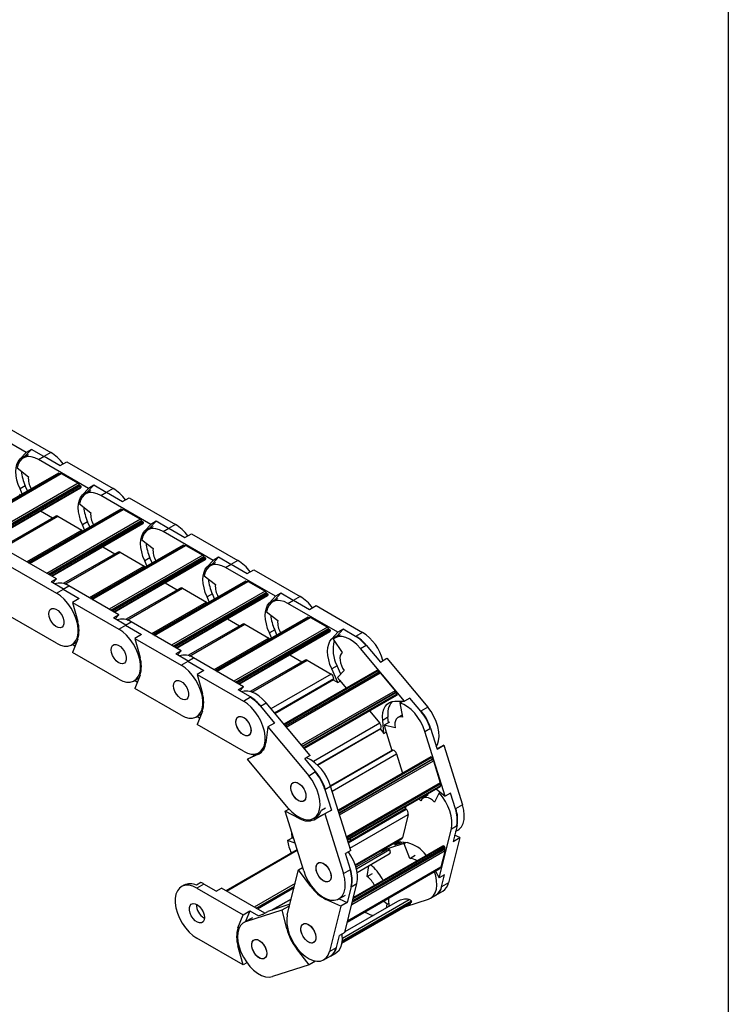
# Model space of a CAD drawing. Header units: millimetres. Extents: x 19 to 819, y 19 to 629.
# Tile 5 of 6: x 740 to 819, y 461 to 572. Entities that reach past the tile are written whole.
import ezdxf

# ---------------------------------------------------------------- set-up
doc = ezdxf.new("R2010")
doc.units = ezdxf.units.MM
doc.header["$LTSCALE"] = 3
doc.layers.add('TEXT', color=140, linetype='Continuous', lineweight=25)

msp = doc.modelspace()

# ---------------------------------------------------------------- linework, layer by layer
for p, q in [((740.301, 523.398), (734.687, 526.638)), ((737.875, 526.39), (743.066, 523.393)), ((739.611, 522.658), (740.301, 523.398)), ((740.556, 523.111), (739.962, 522.768)), ((740.205, 523.001), (740.895, 523.741)), ((740.895, 523.741), (740.301, 523.398)), ((742.281, 522.94), (740.895, 523.741)), ((743.066, 523.393), (742.281, 522.94)), ((739.611, 522.658), (740.205, 523.001)), ((740.205, 523.001), (740.069, 522.83)), ((741.687, 522.597), (742.324, 522.965)), ((747.301, 519.356), (741.687, 522.597)), ((742.324, 522.965), (744.133, 521.92)), ((744.133, 521.92), (744.876, 522.348)), ((744.876, 522.348), (750.066, 519.352)), ((743.912, 521.071), (733.515, 515.069)), ((733.541, 515.054), (743.957, 521.066)), ((744.158, 521.037), (733.667, 514.981)), ((733.711, 514.956), (744.233, 521.03)), ((739.285, 521.656), (740.549, 520.669)), ((743.957, 521.066), (744.083, 520.994)), ((744.233, 521.03), (746.142, 519.928)), ((746.142, 519.928), (735.62, 513.854)), ((735.794, 513.753), (746.243, 519.786)), ((746.284, 519.723), (735.868, 513.71)), ((746.418, 519.646), (736.002, 513.633)), ((746.476, 519.509), (736.149, 513.548)), ((736.181, 513.53), (746.409, 519.435)), ((740.205, 519.643), (739.611, 519.3)), ((739.865, 518.734), (739.611, 519.3)), ((740.458, 519.077), (740.205, 519.643)), ((746.284, 519.723), (746.418, 519.646)), ((746.611, 518.617), (747.301, 519.356)), ((746.611, 518.617), (747.205, 518.96)), ((747.557, 519.07), (746.963, 518.727)), ((747.205, 518.96), (747.069, 518.788)), ((747.205, 518.96), (747.895, 519.699)), ((747.895, 519.699), (747.301, 519.356)), ((749.281, 518.899), (747.895, 519.699)), ((748.687, 518.556), (749.324, 518.923)), ((750.066, 519.352), (749.281, 518.899)), ((749.324, 518.923), (751.134, 517.879)), ((746.285, 517.615), (747.549, 516.628)), ((754.301, 515.315), (748.687, 518.556)), ((751.134, 517.879), (751.876, 518.307)), ((751.876, 518.307), (757.067, 515.311)), ((750.912, 517.03), (740.515, 511.028)), ((740.542, 511.012), (750.957, 517.025)), ((751.158, 516.996), (740.667, 510.94)), ((740.711, 510.914), (751.233, 516.989)), ((741.908, 516.836), (743.274, 516.047)), ((750.957, 517.025), (751.083, 516.953)), ((751.233, 516.989), (753.142, 515.886)), ((743.615, 516.245), (737.469, 512.696)), ((737.638, 512.642), (743.84, 516.222)), ((753.142, 515.886), (742.621, 509.812)), ((742.794, 509.712), (753.243, 515.744)), ((753.284, 515.682), (742.869, 509.669)), ((753.418, 515.605), (743.002, 509.592)), ((753.476, 515.468), (743.15, 509.507)), ((743.181, 509.489), (753.41, 515.393)), ((743.84, 516.222), (746.534, 514.667)), ((747.205, 515.602), (746.611, 515.259)), ((747.459, 515.036), (747.205, 515.602)), ((753.284, 515.682), (753.418, 515.605)), ((754.205, 514.918), (754.895, 515.658)), ((754.895, 515.658), (754.301, 515.315)), ((756.282, 514.858), (754.895, 515.658)), ((746.534, 514.667), (740.373, 511.11)), ((746.865, 514.693), (746.611, 515.259)), ((753.611, 514.576), (754.301, 515.315)), ((753.611, 514.576), (754.205, 514.918)), ((754.557, 515.028), (753.963, 514.686)), ((754.205, 514.918), (754.07, 514.747)), ((755.688, 514.515), (756.324, 514.882)), ((761.302, 511.274), (755.688, 514.515)), ((757.067, 515.311), (756.282, 514.858)), ((756.324, 514.882), (758.134, 513.837)), ((758.134, 513.837), (758.876, 514.266)), ((758.876, 514.266), (764.067, 511.27)), ((753.285, 513.574), (754.549, 512.587)), ((743.695, 509.192), (738.081, 512.433)), ((750.616, 512.203), (744.469, 508.655)), ((744.638, 508.601), (750.841, 512.181)), ((757.913, 512.989), (747.516, 506.986)), ((747.542, 506.971), (757.958, 512.984)), ((758.158, 512.955), (747.668, 506.899)), ((747.712, 506.873), (758.233, 512.947)), ((748.908, 512.795), (750.274, 512.006)), ((750.841, 512.181), (753.535, 510.626)), ((757.958, 512.984), (758.083, 512.911)), ((758.233, 512.947), (760.143, 511.845)), ((760.143, 511.845), (749.621, 505.771)), ((749.794, 505.671), (760.243, 511.703)), ((760.285, 511.641), (749.869, 505.628)), ((760.418, 511.563), (750.003, 505.551)), ((760.477, 511.427), (750.15, 505.465)), ((750.182, 505.447), (760.41, 511.352)), ((754.205, 511.56), (753.611, 511.217)), ((753.865, 510.652), (753.611, 511.217)), ((754.459, 510.995), (754.205, 511.56)), ((760.285, 511.641), (760.418, 511.563)), ((760.612, 510.534), (761.302, 511.274)), ((761.557, 510.987), (760.963, 510.644)), ((761.206, 510.877), (761.896, 511.617)), ((761.896, 511.617), (761.302, 511.274)), ((763.282, 510.816), (761.896, 511.617)), ((764.067, 511.27), (763.282, 510.816)), ((738.512, 510.592), (743.702, 507.596)), ((753.535, 510.626), (747.373, 507.069)), ((760.612, 510.534), (761.206, 510.877)), ((761.206, 510.877), (761.07, 510.706)), ((762.688, 510.474), (763.325, 510.841)), ((768.302, 507.233), (762.688, 510.474)), ((763.325, 510.841), (765.134, 509.796)), ((765.134, 509.796), (765.877, 510.225)), ((765.877, 510.225), (771.067, 507.228)), ((743.695, 509.192), (743.101, 508.849)), ((744.487, 508.049), (743.101, 508.849)), ((743.279, 508.746), (743.695, 509.192)), ((764.913, 508.947), (754.516, 502.945)), ((754.542, 502.93), (764.958, 508.943)), ((765.159, 508.913), (754.668, 502.857)), ((754.712, 502.832), (765.234, 508.906)), ((755.908, 508.753), (757.274, 507.965)), ((760.286, 509.533), (761.55, 508.546)), ((764.958, 508.943), (765.084, 508.87)), ((765.234, 508.906), (767.143, 507.804)), ((743.702, 507.596), (744.487, 508.049)), ((744.445, 508.024), (745.081, 508.392)), ((744.445, 508.024), (746.255, 506.98)), ((750.695, 505.151), (745.081, 508.392)), ((757.616, 508.162), (751.469, 504.614)), ((751.639, 504.559), (757.841, 508.14)), ((767.143, 507.804), (756.621, 501.73)), ((756.795, 501.63), (767.244, 507.662)), ((757.841, 508.14), (760.535, 506.585)), ((746.255, 506.98), (745.512, 506.551)), ((745.512, 506.551), (750.703, 503.555)), ((745.512, 506.551), (746.084, 504.405)), ((760.535, 506.585), (754.373, 503.028)), ((767.285, 507.599), (756.869, 501.587)), ((767.419, 507.522), (757.003, 501.509)), ((767.477, 507.386), (757.151, 501.424)), ((757.182, 501.406), (767.41, 507.311)), ((761.206, 507.519), (760.612, 507.176)), ((760.866, 506.611), (760.612, 507.176)), ((761.46, 506.954), (761.206, 507.519)), ((767.285, 507.599), (767.419, 507.522)), ((767.612, 506.493), (768.302, 507.233)), ((767.612, 506.493), (768.206, 506.836)), ((768.558, 506.946), (767.964, 506.603)), ((768.206, 506.836), (768.07, 506.665)), ((768.206, 506.836), (768.896, 507.576)), ((768.896, 507.576), (768.302, 507.233)), ((770.283, 506.775), (768.896, 507.576)), ((769.689, 506.432), (770.325, 506.8)), ((771.067, 507.228), (770.283, 506.775)), ((770.325, 506.8), (772.135, 505.755)), ((767.286, 505.491), (768.55, 504.504)), ((775.302, 503.192), (769.689, 506.432)), ((772.135, 505.755), (772.877, 506.184)), ((772.877, 506.184), (778.068, 503.187)), ((743.702, 501.962), (738.512, 504.958)), ((750.695, 505.151), (750.101, 504.808)), ((751.488, 504.008), (750.101, 504.808)), ((750.279, 504.705), (750.695, 505.151)), ((751.445, 503.983), (752.082, 504.351)), ((757.695, 501.11), (752.082, 504.351)), ((771.913, 504.906), (761.516, 498.904)), ((761.543, 498.889), (771.958, 504.902)), ((772.159, 504.872), (761.668, 498.816)), ((761.712, 498.791), (772.234, 504.865)), ((762.909, 504.712), (764.275, 503.924)), ((771.958, 504.902), (772.084, 504.829)), ((772.234, 504.865), (774.143, 503.763)), ((750.703, 503.555), (751.488, 504.008)), ((751.445, 503.983), (753.255, 502.938)), ((764.616, 504.121), (758.47, 500.573)), ((758.639, 500.518), (764.841, 504.099)), ((774.143, 503.763), (763.622, 497.689)), ((763.795, 497.589), (774.244, 503.621)), ((774.285, 503.558), (763.87, 497.545)), ((774.419, 503.481), (764.004, 497.468)), ((774.478, 503.344), (764.151, 497.383)), ((764.182, 497.365), (774.411, 503.27)), ((764.841, 504.099), (767.535, 502.543)), ((768.206, 503.478), (767.612, 503.135)), ((768.46, 502.913), (768.206, 503.478)), ((774.285, 503.558), (774.419, 503.481)), ((774.612, 502.452), (775.302, 503.192)), ((775.206, 502.795), (775.896, 503.534)), ((775.896, 503.534), (775.302, 503.192)), ((777.283, 502.734), (775.896, 503.534)), ((778.068, 503.187), (777.283, 502.734)), ((746.084, 502.402), (745.512, 500.917)), ((753.255, 502.938), (752.512, 502.51)), ((752.512, 502.51), (757.703, 499.513)), ((752.512, 502.51), (753.085, 500.363)), ((767.535, 502.543), (761.374, 498.986)), ((767.866, 502.57), (767.612, 503.135)), ((774.612, 502.452), (775.206, 502.795)), ((774.773, 502.424), (775.781, 500.925)), ((775.558, 502.905), (774.964, 502.562)), ((775.206, 502.795), (775.071, 502.624)), ((745.427, 501.791), (745.703, 501.95)), ((745.782, 501.618), (745.455, 501.807)), ((757.695, 501.11), (757.102, 500.767)), ((757.28, 500.664), (757.695, 501.11)), ((777.843, 501.39), (778.479, 501.757)), ((782.789, 495.467), (777.843, 501.39)), ((778.479, 501.757), (780.074, 499.848)), ((750.703, 497.92), (745.512, 500.917)), ((758.488, 499.966), (757.102, 500.767)), ((757.703, 499.513), (758.488, 499.966)), ((758.446, 499.942), (759.082, 500.309)), ((758.446, 499.942), (760.255, 498.897)), ((764.696, 497.068), (759.082, 500.309)), ((771.617, 500.08), (765.47, 496.531)), ((765.639, 496.477), (771.842, 500.057)), ((769.909, 500.671), (771.275, 499.882)), ((771.842, 500.057), (774.536, 498.502)), ((780.074, 499.848), (780.816, 500.276)), ((780.816, 500.276), (785.389, 494.801)), ((760.255, 498.897), (759.513, 498.469)), ((779.677, 498.884), (769.245, 492.861)), ((769.287, 492.811), (779.752, 498.853)), ((775.206, 499.437), (774.612, 499.094)), ((775.302, 497.557), (774.612, 499.094)), ((775.627, 498.501), (775.206, 499.437)), ((776.009, 498.887), (775.254, 498.124)), ((779.752, 498.853), (779.87, 498.712)), ((752.428, 497.75), (752.703, 497.909)), ((752.783, 497.577), (752.456, 497.766)), ((753.085, 498.361), (752.512, 496.876)), ((759.513, 498.469), (764.703, 495.472)), ((759.513, 498.469), (760.085, 496.322)), ((774.536, 498.502), (767.788, 494.607)), ((774.854, 497.951), (768.202, 494.111)), ((768.23, 494.077), (774.823, 497.882)), ((769.405, 492.67), (779.87, 498.712)), ((779.922, 498.693), (769.432, 492.637)), ((769.502, 492.554), (780.046, 498.641)), ((774.781, 497.858), (775.302, 497.557)), ((775.302, 497.557), (775.572, 497.713)), ((775.535, 497.759), (776.248, 496.904)), ((780.046, 498.641), (781.728, 496.627)), ((757.703, 493.879), (752.512, 496.876)), ((764.696, 497.068), (764.102, 496.726)), ((765.488, 495.925), (764.102, 496.726)), ((764.28, 496.623), (764.696, 497.068)), ((781.728, 496.627), (771.184, 490.54)), ((764.703, 495.472), (765.488, 495.925)), ((771.292, 490.411), (781.782, 496.467)), ((781.803, 496.398), (771.337, 490.356)), ((781.92, 496.257), (771.455, 490.215)), ((771.53, 490.125), (781.935, 496.132)), ((781.715, 495.462), (782.789, 495.467)), ((781.803, 496.398), (781.92, 496.257)), ((782.273, 495.261), (782.629, 495.467)), ((783.383, 495.81), (782.789, 495.467)), ((784.604, 494.348), (783.383, 495.81)), ((766.6, 494.899), (767.236, 495.267)), ((766.6, 494.899), (768.194, 492.99)), ((772.182, 489.344), (767.236, 495.267)), ((778.855, 494.353), (780.011, 492.969)), ((782.273, 495.261), (782.58, 493.645)), ((785.389, 494.801), (784.604, 494.348)), ((759.428, 493.708), (759.704, 493.868)), ((759.783, 493.536), (759.456, 493.725)), ((760.085, 494.32), (759.513, 492.834)), ((780.933, 493.641), (780.339, 493.298)), ((780.481, 491.836), (780.339, 493.298)), ((780.991, 493.041), (780.933, 493.641)), ((782.533, 493.891), (782.039, 493.605)), ((764.703, 489.838), (759.513, 492.834)), ((767.452, 492.561), (767.212, 490.787)), ((768.194, 492.99), (767.452, 492.561)), ((767.452, 492.561), (772.025, 487.086)), ((780.011, 492.969), (772.571, 488.673)), ((780.141, 492.396), (773.026, 488.289)), ((773.03, 488.284), (780.122, 492.378)), ((780.059, 492.342), (780.481, 491.836)), ((781.106, 493.107), (780.512, 492.765)), ((781.745, 492.462), (780.512, 492.765)), ((780.625, 492.34), (781.381, 489.925)), ((785.088, 492.039), (785.724, 492.406)), ((785.724, 492.406), (786.455, 490.072)), ((780.481, 491.836), (780.736, 491.984)), ((787.355, 484.799), (785.088, 492.039)), ((781.44, 489.959), (774.474, 485.938)), ((774.477, 485.928), (781.472, 489.966)), ((787.198, 490.501), (786.446, 490.102)), ((786.455, 490.072), (787.198, 490.501)), ((787.198, 490.501), (789.294, 483.807)), ((766.392, 489.497), (765.144, 488.93)), ((765.144, 488.93), (765.886, 489.359)), ((769.717, 483.455), (765.144, 488.93)), ((765.886, 489.359), (765.763, 489.506)), ((765.886, 489.359), (766.759, 489.755)), ((766.594, 489.614), (766.392, 489.497)), ((766.428, 489.667), (766.704, 489.826)), ((772.182, 489.344), (771.588, 489.001)), ((772.81, 487.539), (771.588, 489.001)), ((774.656, 485.359), (781.892, 489.536)), ((785.727, 489.205), (775.331, 483.204)), ((775.368, 483.084), (785.83, 489.124)), ((775.422, 482.912), (785.884, 488.951)), ((785.931, 488.896), (775.444, 482.842)), ((781.892, 489.536), (782.567, 487.381)), ((785.83, 489.124), (785.884, 488.951)), ((775.496, 482.675), (786.038, 488.761)), ((786.038, 488.761), (786.81, 486.299)), ((772.025, 487.086), (772.81, 487.539)), ((773.845, 485.548), (774.481, 485.916)), ((773.845, 485.548), (774.576, 483.215)), ((776.749, 478.676), (774.481, 485.916)), ((786.81, 486.299), (776.267, 480.213)), ((776.297, 480.12), (786.788, 486.176)), ((786.77, 486.123), (776.308, 480.083)), ((786.824, 485.95), (776.362, 479.911)), ((776.38, 479.854), (786.811, 485.876)), ((786.349, 485.61), (787.355, 484.799)), ((786.77, 486.123), (786.824, 485.95)), ((784.611, 484.279), (784.409, 484.49)), ((785.46, 484.921), (784.866, 484.578)), ((786.681, 485.158), (786.156, 484.108)), ((786.681, 485.158), (786.815, 485.235)), ((787.949, 485.142), (787.355, 484.799)), ((788.509, 483.354), (787.949, 485.142)), ((769.37, 483.087), (769.813, 483.342)), ((773.464, 483.21), (773.93, 483.48)), ((782.883, 483.346), (776.449, 479.632)), ((776.472, 479.561), (782.983, 483.32)), ((782.924, 483.632), (782.847, 483.326)), ((789.294, 483.807), (788.509, 483.354)), ((771.467, 476.393), (769.37, 483.087)), ((771.04, 482.252), (769.37, 483.087)), ((771.145, 482.313), (771.04, 482.252)), ((772.596, 482.282), (772.871, 482.441)), ((773.833, 482.786), (772.626, 482.145)), ((772.626, 482.145), (773.369, 482.573)), ((773.369, 482.573), (774.576, 483.215)), ((774.576, 483.215), (773.833, 482.786)), ((773.833, 482.786), (775.93, 476.092)), ((776.661, 478.957), (783.214, 482.741)), ((783.214, 482.741), (782.557, 480.103)), ((786.68, 475.613), (788.05, 481.109)), ((788.05, 481.109), (788.686, 481.476)), ((788.686, 481.476), (788.244, 479.705)), ((769.646, 479.807), (770.156, 480.101)), ((770.325, 480.037), (770.156, 480.101)), ((776.62, 479.993), (776.847, 479.862)), ((782.557, 480.103), (777.257, 477.044)), ((777.278, 476.982), (782.474, 479.981)), ((788.987, 480.133), (787.721, 475.051)), ((788.244, 479.705), (788.987, 480.133)), ((788.987, 480.133), (788.416, 480.395)), ((788.522, 480.817), (788.787, 480.97)), ((770.497, 479.489), (769.646, 479.807)), ((776.935, 472.945), (787.278, 478.917)), ((776.967, 473.076), (787.311, 479.047)), ((777.018, 473.279), (787.239, 479.18)), ((787.066, 479.177), (777.046, 473.393)), ((780.952, 478.888), (777.336, 476.8)), ((780.107, 478.615), (780.952, 478.888)), ((782.476, 479.396), (780.168, 478.65)), ((781.547, 479.446), (782.259, 479.676)), ((782.319, 479.668), (781.685, 479.302)), ((781.685, 479.302), (782.412, 479.537)), ((782.005, 479.711), (783.073, 479.565)), ((782.44, 479.651), (782.409, 479.525)), ((782.827, 479.598), (782.476, 479.396)), ((782.971, 479.579), (782.751, 479.451)), ((783.395, 477.798), (782.751, 479.451)), ((787.311, 479.047), (787.278, 478.917)), ((770.725, 478.759), (762.756, 474.159)), ((762.8, 474.133), (770.739, 478.717)), ((776.749, 478.676), (776.155, 478.333)), ((776.715, 476.545), (776.155, 478.333)), ((776.857, 472.633), (787.346, 478.688)), ((787.3, 478.848), (776.911, 472.85)), ((777.381, 476.633), (781.101, 478.781)), ((777.467, 476.227), (781.075, 478.31)), ((783.395, 477.798), (783.989, 478.141)), ((787.346, 478.688), (786.881, 476.819)), ((770.891, 476.524), (771.344, 476.785)), ((786.71, 476.638), (776.367, 470.667)), ((776.384, 470.735), (786.853, 476.778)), ((786.881, 476.819), (776.391, 470.763)), ((778.612, 475.757), (778.767, 476.978)), ((778.978, 477.1), (779.199, 476.894)), ((786.727, 476.706), (786.71, 476.638)), ((769.625, 471.442), (770.891, 476.524)), ((772.276, 474.64), (770.891, 476.524)), ((775.93, 476.092), (776.715, 476.545)), ((776.363, 470.65), (786.694, 476.614)), ((778.612, 475.757), (779.206, 476.1)), ((786.281, 476.375), (786.68, 475.613)), ((787.274, 475.956), (786.68, 475.613)), ((786.936, 474.598), (787.274, 475.956)), ((758.02, 474.794), (757.745, 474.635)), ((759.924, 475.082), (759.415, 474.788)), ((760.254, 474.917), (759.469, 474.464)), ((759.469, 474.464), (764.66, 471.468)), ((761.641, 474.117), (760.254, 474.917)), ((761.641, 474.117), (762.235, 474.46)), ((767.105, 471.648), (762.235, 474.46)), ((770.507, 474.982), (765.918, 472.333)), ((766.13, 472.211), (770.436, 474.696)), ((766.262, 472.135), (770.391, 474.518)), ((772.345, 474.68), (772.276, 474.64)), ((776.074, 469.49), (777.443, 474.986)), ((776.807, 474.619), (776.365, 472.847)), ((776.807, 474.619), (777.443, 474.986)), ((787.721, 475.051), (786.936, 474.598)), ((775.423, 473.255), (776.166, 473.684)), ((785.701, 473.32), (786.337, 473.688)), ((786.295, 473.663), (787.08, 474.116)), ((769.924, 472.644), (767.442, 471.843)), ((770.071, 473.233), (767.942, 472.004)), ((767.947, 472.006), (770.071, 473.232)), ((769.063, 472.016), (769.806, 472.444)), ((769.806, 472.444), (769.881, 472.468)), ((769.806, 472.444), (769.84, 472.304)), ((773.958, 473.181), (774.068, 473.245)), ((775.623, 472.418), (773.958, 473.181)), ((775.623, 472.418), (774.356, 467.336)), ((775.446, 473.268), (776.365, 472.847)), ((776.365, 472.847), (775.623, 472.418)), ((775.763, 468.26), (783.426, 472.684)), ((783.451, 472.797), (775.781, 468.37)), ((775.784, 468.389), (783.575, 472.887)), ((775.799, 468.531), (783.56, 473.012)), ((775.808, 468.852), (783.31, 473.183)), ((781.998, 472.974), (776.092, 469.564)), ((780.858, 472.649), (780.419, 472.991)), ((780.754, 472.255), (780.858, 472.649)), ((780.858, 472.649), (781.008, 472.735)), ((780.981, 473.316), (780.987, 473.214)), ((780.987, 473.214), (781.022, 472.41)), ((782.933, 472.399), (785.476, 473.221)), ((764.088, 469.982), (764.66, 471.468)), ((764.66, 471.468), (765.403, 471.896)), ((765.403, 471.896), (764.945, 470.709)), ((764.97, 470.693), (769.063, 472.016)), ((765.712, 471.122), (764.97, 470.693)), ((765.403, 471.896), (766.374, 471.336)), ((766.848, 471.5), (766.416, 471.36)), ((766.848, 471.5), (767.442, 471.843)), ((769.579, 469.88), (769.063, 472.016)), ((778.326, 471.783), (778.455, 471.708)), ((764.265, 470.085), (764.088, 469.982)), ((765.487, 471.022), (764.745, 470.594)), ((769.655, 469.924), (769.579, 469.88)), ((775.141, 467.789), (775.48, 469.147)), ((776.074, 469.49), (775.48, 469.147)), ((764.66, 465.834), (759.469, 468.83)), ((764.088, 467.98), (764.163, 468.023)), ((764.66, 465.834), (764.088, 467.98)), ((770.645, 467.685), (770.714, 467.725)), ((772.063, 465.84), (770.645, 467.685)), ((773.716, 466.401), (774.5, 466.854)), ((774.356, 467.336), (775.141, 467.789)), ((774.458, 466.83), (775.094, 467.197)), ((765.089, 466.081), (764.66, 465.834)), ((772.063, 465.84), (767.97, 464.518)), ((772.798, 466.265), (772.063, 465.84))]:
    msp.add_line(p, q)
at = {"flags": 128}
for points in [[(739.611, 519.3), (739.414, 519.798), (739.269, 520.296), (739.182, 520.781), (739.152, 521.244), (739.182, 521.672), (739.269, 522.056), (739.414, 522.387), (739.611, 522.658)], [(741.687, 522.597), (741.263, 522.799), (740.853, 522.909), (740.467, 522.924), (740.119, 522.843), (739.818, 522.67), (739.574, 522.408), (739.395, 522.067), (739.285, 521.656)], [(739.534, 518.708), (739.596, 518.665), (739.653, 518.613)], [(748.687, 518.556), (748.264, 518.758), (747.853, 518.868), (747.468, 518.883), (747.119, 518.802), (746.819, 518.629), (746.575, 518.367), (746.395, 518.026), (746.285, 517.615)], [(746.611, 515.259), (746.414, 515.757), (746.27, 516.254), (746.182, 516.74), (746.152, 517.202), (746.182, 517.631), (746.27, 518.015), (746.414, 518.346), (746.611, 518.617)], [(746.534, 514.667), (746.596, 514.624), (746.654, 514.571)], [(753.611, 511.217), (753.414, 511.716), (753.27, 512.213), (753.182, 512.699), (753.153, 513.161), (753.182, 513.589), (753.27, 513.974), (753.414, 514.305), (753.611, 514.576)], [(755.688, 514.515), (755.264, 514.717), (754.853, 514.827), (754.468, 514.842), (754.12, 514.761), (753.819, 514.587), (753.575, 514.326), (753.395, 513.985), (753.285, 513.574)], [(753.535, 510.626), (753.597, 510.583), (753.654, 510.53)], [(760.612, 507.176), (760.415, 507.674), (760.271, 508.172), (760.183, 508.658), (760.153, 509.12), (760.183, 509.548), (760.271, 509.932), (760.415, 510.264), (760.612, 510.534)], [(762.688, 510.474), (762.265, 510.675), (761.854, 510.785), (761.468, 510.8), (761.12, 510.72), (760.819, 510.546), (760.575, 510.285), (760.396, 509.943), (760.286, 509.533)], [(743.702, 501.962), (744.151, 501.751), (744.584, 501.643), (744.987, 501.642), (745.346, 501.748), (745.649, 501.957), (745.886, 502.262), (746.049, 502.653), (746.131, 503.116), (746.131, 503.636), (746.049, 504.195), (745.886, 504.774), (745.649, 505.352), (745.346, 505.912), (744.987, 506.432), (744.584, 506.897), (744.151, 507.289), (743.702, 507.596)], [(760.535, 506.585), (760.597, 506.542), (760.654, 506.489)], [(769.689, 506.432), (769.265, 506.634), (768.854, 506.744), (768.469, 506.759), (768.12, 506.679), (767.82, 506.505), (767.576, 506.243), (767.396, 505.902), (767.286, 505.491)], [(742.854, 505.269), (742.892, 505.536), (743.001, 505.735), (743.173, 505.85), (743.392, 505.87), (743.639, 505.792), (743.891, 505.625), (744.127, 505.382), (744.324, 505.086), (744.467, 504.762), (744.541, 504.44), (744.541, 504.148), (744.467, 503.912), (744.324, 503.753), (744.127, 503.685), (743.891, 503.714), (743.639, 503.838), (743.392, 504.046), (743.173, 504.318), (743.001, 504.631), (742.892, 504.958), (742.854, 505.269)], [(742.854, 505.269), (742.892, 505.536), (743.001, 505.735), (743.173, 505.85), (743.392, 505.87), (743.639, 505.792), (743.891, 505.625), (744.127, 505.382), (744.324, 505.086), (744.467, 504.762), (744.541, 504.44), (744.541, 504.148), (744.467, 503.912), (744.324, 503.753), (744.127, 503.685), (743.891, 503.714), (743.639, 503.838), (743.392, 504.046), (743.173, 504.318), (743.001, 504.631), (742.892, 504.958), (742.854, 505.269)], [(767.612, 503.135), (767.415, 503.633), (767.271, 504.131), (767.183, 504.616), (767.154, 505.079), (767.183, 505.507), (767.271, 505.891), (767.415, 506.223), (767.612, 506.493)], [(750.703, 497.92), (751.151, 497.71), (751.584, 497.602), (751.987, 497.601), (752.346, 497.707), (752.65, 497.916), (752.886, 498.221), (753.049, 498.612), (753.132, 499.075), (753.132, 499.595), (753.049, 500.154), (752.886, 500.732), (752.65, 501.311), (752.346, 501.871), (751.987, 502.391), (751.584, 502.856), (751.151, 503.248), (750.703, 503.555)], [(745.703, 501.95), (745.813, 502.022), (746.008, 502.203)], [(767.535, 502.543), (767.597, 502.5), (767.655, 502.448)], [(774.612, 499.094), (774.415, 499.592), (774.271, 500.09), (774.183, 500.575), (774.154, 501.037), (774.183, 501.466), (774.271, 501.85), (774.415, 502.181), (774.612, 502.452)], [(777.843, 501.39), (777.452, 501.809), (777.038, 502.16), (776.614, 502.433), (776.192, 502.619), (775.784, 502.713), (775.405, 502.711), (775.064, 502.613), (774.773, 502.424)], [(749.854, 501.227), (749.892, 501.494), (750.002, 501.694), (750.174, 501.809), (750.393, 501.829), (750.639, 501.751), (750.892, 501.584), (751.127, 501.341), (751.325, 501.045), (751.467, 500.721), (751.542, 500.399), (751.542, 500.107), (751.467, 499.871), (751.325, 499.712), (751.127, 499.644), (750.892, 499.673), (750.639, 499.797), (750.393, 500.004), (750.174, 500.277), (750.002, 500.59), (749.892, 500.917), (749.854, 501.227)], [(749.854, 501.227), (749.892, 501.494), (750.002, 501.694), (750.174, 501.809), (750.393, 501.829), (750.639, 501.751), (750.892, 501.584), (751.127, 501.341), (751.325, 501.045), (751.467, 500.721), (751.542, 500.399), (751.542, 500.107), (751.467, 499.871), (751.325, 499.712), (751.127, 499.644), (750.892, 499.673), (750.639, 499.797), (750.393, 500.004), (750.174, 500.277), (750.002, 500.59), (749.892, 500.917), (749.854, 501.227)], [(775.781, 500.925), (775.656, 500.77), (775.573, 500.568), (775.535, 500.325), (775.544, 500.052), (775.598, 499.76), (775.697, 499.461), (775.836, 499.165), (776.009, 498.887)], [(757.703, 493.879), (758.151, 493.668), (758.584, 493.561), (758.987, 493.56), (759.347, 493.666), (759.65, 493.875), (759.887, 494.18), (760.049, 494.571), (760.132, 495.034), (760.132, 495.554), (760.049, 496.113), (759.887, 496.691), (759.65, 497.27), (759.347, 497.829), (758.987, 498.35), (758.584, 498.814), (758.151, 499.207), (757.703, 499.513)], [(779.752, 498.853), (779.738, 498.868), (779.722, 498.879), (779.707, 498.886), (779.692, 498.888), (779.679, 498.885), (779.677, 498.884)], [(752.703, 497.909), (752.813, 497.981), (753.008, 498.162)], [(756.855, 497.186), (756.892, 497.453), (757.002, 497.653), (757.174, 497.768), (757.393, 497.787), (757.64, 497.71), (757.892, 497.543), (758.127, 497.3), (758.325, 497.004), (758.468, 496.68), (758.542, 496.358), (758.542, 496.066), (758.468, 495.83), (758.325, 495.671), (758.127, 495.603), (757.892, 495.632), (757.64, 495.756), (757.393, 495.963), (757.174, 496.236), (757.002, 496.549), (756.892, 496.876), (756.855, 497.186)], [(756.855, 497.186), (756.892, 497.453), (757.002, 497.653), (757.174, 497.768), (757.393, 497.787), (757.64, 497.71), (757.892, 497.543), (758.127, 497.3), (758.325, 497.004), (758.468, 496.68), (758.542, 496.358), (758.542, 496.066), (758.468, 495.83), (758.325, 495.671), (758.127, 495.603), (757.892, 495.632), (757.64, 495.756), (757.393, 495.963), (757.174, 496.236), (757.002, 496.549), (756.892, 496.876), (756.855, 497.186)], [(767.236, 495.267), (766.846, 495.686), (766.432, 496.037), (766.007, 496.31), (765.585, 496.496), (765.178, 496.589), (764.798, 496.588), (764.487, 496.503)], [(764.703, 489.838), (765.152, 489.627), (765.585, 489.519), (765.988, 489.519), (766.347, 489.624), (766.65, 489.834), (766.887, 490.139), (767.05, 490.53), (767.133, 490.993), (767.133, 491.513), (767.05, 492.071), (766.887, 492.65), (766.65, 493.229), (766.347, 493.788), (765.988, 494.309), (765.585, 494.773), (765.152, 495.165), (764.703, 495.472)], [(780.339, 493.298), (780.323, 493.753), (780.366, 494.172), (780.466, 494.545), (780.623, 494.863), (780.831, 495.119), (781.087, 495.307), (781.384, 495.422), (781.715, 495.462)], [(781.935, 496.132), (781.941, 496.136), (781.949, 496.147), (781.953, 496.162), (781.954, 496.18), (781.95, 496.199), (781.943, 496.219), (781.933, 496.239), (781.92, 496.257)], [(785.088, 492.039), (784.883, 492.587), (784.616, 493.124), (784.296, 493.632), (783.932, 494.096), (783.536, 494.502), (783.119, 494.838), (782.694, 495.094), (782.273, 495.261)], [(786.36, 490.375), (786.482, 490.59), (786.618, 491.007), (786.673, 491.491), (786.646, 492.026), (786.536, 492.593), (786.348, 493.174), (786.088, 493.748), (785.765, 494.297), (785.389, 494.801)], [(759.704, 493.868), (759.814, 493.94), (760.008, 494.121)], [(763.855, 493.145), (763.893, 493.412), (764.002, 493.612), (764.174, 493.727), (764.393, 493.746), (764.64, 493.669), (764.892, 493.501), (765.128, 493.259), (765.325, 492.962), (765.468, 492.639), (765.542, 492.317), (765.542, 492.025), (765.468, 491.789), (765.325, 491.629), (765.128, 491.562), (764.892, 491.591), (764.64, 491.715), (764.393, 491.922), (764.174, 492.194), (764.002, 492.508), (763.893, 492.834), (763.855, 493.145)], [(763.956, 493.55), (764.107, 493.697), (764.312, 493.75), (764.551, 493.707), (764.804, 493.57), (765.048, 493.352), (765.261, 493.071), (765.425, 492.754), (765.524, 492.428), (765.551, 492.123), (765.502, 491.864), (765.383, 491.676), (765.203, 491.575), (764.978, 491.569), (764.73, 491.661), (764.478, 491.84), (764.247, 492.092), (764.057, 492.394), (763.923, 492.719), (763.86, 493.039), (763.871, 493.324), (763.956, 493.55)], [(782.58, 493.645), (782.361, 493.681), (782.162, 493.658), (781.992, 493.575), (781.856, 493.436), (781.76, 493.247), (781.709, 493.015), (781.704, 492.75), (781.745, 492.462)], [(780.141, 492.396), (780.129, 492.383), (780.122, 492.378)], [(766.704, 489.826), (766.814, 489.898), (766.972, 490.039)], [(781.44, 489.959), (781.454, 489.965), (781.472, 489.966)], [(785.83, 489.124), (785.822, 489.144), (785.811, 489.163), (785.797, 489.18), (785.782, 489.194), (785.766, 489.204), (785.751, 489.209), (785.737, 489.209), (785.727, 489.205)], [(769.717, 483.455), (770.131, 483.013), (770.571, 482.648), (771.021, 482.372), (771.466, 482.195), (771.89, 482.122), (772.28, 482.157), (772.622, 482.298), (772.904, 482.54), (773.117, 482.875), (773.254, 483.292), (773.309, 483.776), (773.281, 484.311), (773.172, 484.878), (772.983, 485.459), (772.723, 486.033), (772.4, 486.582), (772.025, 487.086)], [(770.528, 486.364), (770.772, 486.3), (771.025, 486.145), (771.264, 485.911), (771.468, 485.621), (771.619, 485.3), (771.704, 484.976), (771.714, 484.678), (771.65, 484.432), (771.516, 484.262), (771.325, 484.18), (771.094, 484.196), (770.843, 484.307), (770.594, 484.504), (770.37, 484.768), (770.19, 485.078), (770.071, 485.404), (770.023, 485.719), (770.05, 485.993), (770.15, 486.204), (770.314, 486.331), (770.528, 486.364)], [(770.123, 486.165), (770.275, 486.312), (770.479, 486.365), (770.719, 486.322), (770.971, 486.185), (771.215, 485.967), (771.428, 485.687), (771.592, 485.369), (771.692, 485.043), (771.718, 484.738), (771.67, 484.479), (771.55, 484.291), (771.37, 484.19), (771.146, 484.184), (770.897, 484.276), (770.646, 484.455), (770.415, 484.707), (770.224, 485.009), (770.091, 485.335), (770.027, 485.654), (770.038, 485.939), (770.123, 486.165)], [(786.156, 484.108), (785.936, 484.319), (785.705, 484.484), (785.474, 484.596), (785.251, 484.65), (785.045, 484.644), (784.866, 484.578), (784.719, 484.454), (784.611, 484.279)], [(788.05, 481.109), (788.117, 481.555), (788.11, 482.05), (788.03, 482.578), (787.879, 483.125), (787.66, 483.672), (787.382, 484.204), (787.052, 484.704), (786.681, 485.158)], [(788.787, 480.97), (788.939, 481.075), (789.194, 481.357), (789.376, 481.727), (789.479, 482.174), (789.499, 482.681), (789.437, 483.232), (789.294, 483.807)], [(770.156, 480.101), (770.119, 480.623), (770.12, 480.694)], [(777.443, 474.986), (777.51, 475.432), (777.504, 475.927), (777.423, 476.455), (777.272, 477.001), (777.054, 477.549), (776.775, 478.081), (776.486, 478.525)], [(781.101, 478.781), (781.134, 478.7), (781.157, 478.62), (781.167, 478.543), (781.166, 478.472), (781.152, 478.41), (781.127, 478.358), (781.091, 478.32), (781.075, 478.31)], [(773.356, 477.337), (773.6, 477.273), (773.852, 477.117), (774.091, 476.884), (774.296, 476.594), (774.447, 476.272), (774.531, 475.948), (774.542, 475.65), (774.477, 475.405), (774.344, 475.234), (774.153, 475.153), (773.921, 475.169), (773.67, 475.28), (773.421, 475.476), (773.197, 475.741), (773.018, 476.05), (772.899, 476.377), (772.85, 476.691), (772.878, 476.966), (772.978, 477.176), (773.142, 477.304), (773.356, 477.337)], [(773.905, 477.074), (774.139, 476.826), (774.333, 476.527), (774.471, 476.203), (774.54, 475.882), (774.534, 475.593), (774.454, 475.362), (774.307, 475.209), (774.106, 475.148), (773.869, 475.185), (773.616, 475.315), (773.371, 475.528), (773.155, 475.804), (772.987, 476.12), (772.882, 476.446), (772.85, 476.754), (772.893, 477.017), (773.008, 477.211), (773.184, 477.319), (773.406, 477.332), (773.653, 477.247), (773.905, 477.074)], [(771.467, 476.393), (771.686, 475.813), (771.973, 475.247), (772.32, 474.715), (772.713, 474.235), (773.14, 473.823), (773.586, 473.494), (774.035, 473.258), (774.473, 473.124), (774.885, 473.097), (775.257, 473.176), (775.575, 473.36), (775.829, 473.642), (776.011, 474.012), (776.114, 474.459), (776.135, 474.966), (776.073, 475.517), (775.93, 476.092)], [(785.476, 473.221), (785.787, 473.375), (786.044, 473.619), (786.237, 473.945), (786.362, 474.342), (786.414, 474.799), (786.392, 475.302), (786.297, 475.836), (786.159, 476.305)], [(759.469, 474.464), (759.021, 474.675), (758.588, 474.783), (758.185, 474.784), (757.826, 474.678), (757.523, 474.469), (757.286, 474.163), (757.123, 473.773), (757.04, 473.309), (757.04, 472.789), (757.123, 472.231), (757.286, 471.652), (757.523, 471.073), (757.826, 470.514), (758.185, 469.993), (758.588, 469.529), (759.021, 469.137), (759.469, 468.83)], [(760.318, 471.157), (760.28, 470.89), (760.171, 470.69), (759.999, 470.576), (759.779, 470.556), (759.533, 470.633), (759.281, 470.801), (759.045, 471.043), (758.847, 471.34), (758.705, 471.663), (758.63, 471.985), (758.63, 472.277), (758.705, 472.514), (758.847, 472.673), (759.045, 472.741), (759.281, 472.711), (759.533, 472.588), (759.779, 472.38), (759.999, 472.108), (760.171, 471.794), (760.28, 471.468), (760.318, 471.157)], [(783.447, 472.813), (783.448, 472.806), (783.451, 472.797)], [(783.575, 472.887), (783.58, 472.89), (783.588, 472.901), (783.592, 472.916), (783.593, 472.934), (783.59, 472.954), (783.583, 472.974), (783.573, 472.994), (783.56, 473.012)], [(769.625, 471.442), (769.556, 470.968), (769.57, 470.441), (769.666, 469.877), (769.841, 469.297), (770.09, 468.72), (770.403, 468.166), (770.771, 467.654), (771.18, 467.2), (771.616, 466.821), (772.066, 466.53), (772.513, 466.336), (772.942, 466.246), (773.338, 466.263), (773.689, 466.386), (773.982, 466.612), (774.207, 466.932), (774.356, 467.336)], [(778.455, 471.708), (778.879, 471.506), (779.271, 471.399)], [(764.97, 470.693), (764.642, 470.527), (764.376, 470.26), (764.182, 469.904), (764.065, 469.469), (764.031, 468.971), (764.079, 468.426), (764.209, 467.853), (764.416, 467.272), (764.693, 466.702), (765.03, 466.163), (765.416, 465.673), (765.838, 465.249), (766.282, 464.905), (766.732, 464.654), (767.173, 464.502), (767.591, 464.457), (767.97, 464.518)], [(772.198, 470.22), (772.431, 469.972), (772.625, 469.673), (772.763, 469.349), (772.832, 469.028), (772.827, 468.739), (772.747, 468.508), (772.6, 468.355), (772.399, 468.294), (772.161, 468.331), (771.909, 468.461), (771.663, 468.674), (771.447, 468.95), (771.279, 469.266), (771.175, 469.592), (771.142, 469.9), (771.186, 470.163), (771.3, 470.357), (771.476, 470.465), (771.698, 470.478), (771.946, 470.393), (772.198, 470.22)], [(772.66, 469.605), (772.784, 469.279), (772.837, 468.963), (772.816, 468.684), (772.721, 468.468), (772.561, 468.334), (772.35, 468.294), (772.108, 468.351), (771.855, 468.5), (771.614, 468.728), (771.407, 469.015), (771.251, 469.335), (771.161, 469.66), (771.145, 469.961), (771.204, 470.211), (771.333, 470.388), (771.52, 470.476), (771.749, 470.468), (772, 470.363), (772.25, 470.173), (772.476, 469.912), (772.66, 469.605)], [(775.094, 467.197), (775.181, 467.252), (775.437, 467.496), (775.63, 467.822), (775.755, 468.219), (775.807, 468.676), (775.786, 469.179), (775.768, 469.313)], [(767.139, 467.822), (767.263, 467.496), (767.317, 467.179), (767.295, 466.901), (767.2, 466.685), (767.04, 466.551), (766.83, 466.511), (766.587, 466.568), (766.334, 466.717), (766.093, 466.945), (765.886, 467.232), (765.73, 467.552), (765.641, 467.877), (765.624, 468.178), (765.683, 468.428), (765.812, 468.605), (766, 468.693), (766.229, 468.685), (766.479, 468.58), (766.729, 468.389), (766.956, 468.129), (767.139, 467.822)], [(767.318, 467.116), (767.281, 466.849), (767.171, 466.649), (766.999, 466.534), (766.78, 466.515), (766.533, 466.592), (766.281, 466.76), (766.046, 467.002), (765.848, 467.298), (765.705, 467.622), (765.631, 467.944), (765.631, 468.236), (765.705, 468.472), (765.848, 468.631), (766.046, 468.699), (766.281, 468.67), (766.533, 468.546), (766.78, 468.339), (766.999, 468.067), (767.171, 467.753), (767.281, 467.427), (767.318, 467.116)]]:
    msp.add_lwpolyline(points, dxfattribs=at)
for centre, radius, start, end in [((740.58, 519.352), 4.745, 35.40882, 58.39982), ((744.761, 521.761), 5.025, 185.42247, 204.9296), ((743.931, 521.032), 0.0435, 52.99098, 115.69856), ((744.189, 520.97), 0.0737, 53.57906, 115.11048), ((742.728, 520.465), 2.189, 174.64923, 211.7582), ((746.014, 519.73), 0.235, 13.5615, 57.08689), ((746.335, 519.802), 0.094, 190.06348, 237.07143), ((746.324, 519.578), 0.167, 300.7196, 335.6865), ((746.356, 519.539), 0.124, 346.40708, 59.8967), ((747.58, 515.31), 4.745, 35.40882, 58.39982), ((751.762, 517.72), 5.025, 185.42247, 204.9296), ((749.728, 516.424), 2.189, 174.64923, 211.7582), ((750.931, 516.991), 0.0435, 52.99098, 115.69856), ((751.189, 516.929), 0.0737, 53.57906, 115.11048), ((743.708, 516.038), 0.226, 54.38242, 114.30712), ((753.015, 515.689), 0.235, 13.5615, 57.08689), ((753.335, 515.761), 0.094, 190.06348, 237.07143), ((753.324, 515.537), 0.167, 300.7196, 335.6865), ((753.356, 515.497), 0.124, 346.40708, 59.8967), ((754.58, 511.269), 4.745, 35.40882, 58.39982), ((758.762, 513.678), 5.025, 185.42247, 204.9296), ((750.709, 511.997), 0.226, 54.38242, 114.30712), ((756.729, 512.383), 2.189, 174.64923, 211.7582), ((757.931, 512.949), 0.0435, 52.99098, 115.69856), ((758.19, 512.888), 0.0737, 53.57906, 115.11048), ((760.015, 511.648), 0.235, 13.5615, 57.08689), ((760.336, 511.719), 0.094, 190.06348, 237.07143), ((760.325, 511.496), 0.167, 300.7196, 335.6865), ((760.356, 511.456), 0.124, 346.40708, 59.8967), ((761.581, 507.228), 4.745, 35.40882, 58.39982), ((744.058, 506.98), 1.744, 54.07185, 109.15823), ((765.762, 509.637), 5.025, 185.42247, 204.9296), ((764.932, 508.908), 0.0435, 52.99098, 115.69856), ((765.19, 508.847), 0.0737, 53.57906, 115.11048), ((757.709, 507.956), 0.226, 54.38242, 114.30712), ((763.729, 508.341), 2.189, 174.64923, 211.7582), ((767.015, 507.607), 0.235, 13.5615, 57.08689), ((767.336, 507.678), 0.094, 190.06348, 237.07143), ((767.325, 507.454), 0.167, 300.7196, 335.6865), ((767.357, 507.415), 0.124, 346.40708, 59.8967), ((768.581, 503.187), 4.745, 35.40882, 58.39982), ((742.908, 503.404), 3.331, 342.50572, 17.49428), ((751.059, 502.939), 1.744, 54.07185, 109.15823), ((772.763, 505.596), 5.025, 185.42247, 204.9296), ((770.729, 504.3), 2.189, 174.64923, 211.7582), ((771.932, 504.867), 0.0435, 52.99098, 115.69856), ((772.19, 504.806), 0.0737, 53.57906, 115.11048), ((764.71, 503.915), 0.226, 54.38242, 114.30712), ((774.016, 503.566), 0.235, 13.5615, 57.08689), ((774.337, 503.637), 0.094, 190.06348, 237.07143), ((774.325, 503.413), 0.167, 300.7196, 335.6865), ((774.357, 503.374), 0.124, 346.40708, 59.8967), ((775.192, 498.696), 5.333, 14.2907, 57.363), ((778.738, 501.265), 3.976, 165.58473, 207.36989), ((774.987, 498.922), 4.45, 39.16394, 58.93724), ((775.061, 498.984), 4.402, 39.05478, 59.0464), ((749.908, 499.362), 3.331, 342.50572, 17.49428), ((758.059, 498.897), 1.744, 54.07185, 109.15823), ((771.71, 499.873), 0.226, 54.38242, 114.30712), ((774.163, 497.92), 0.692, 2.60548, 57.39452), ((774.783, 497.942), 0.0719, 304.05635, 7.25583), ((779.893, 501.395), 5.676, 215.18911, 219.84091), ((779.909, 498.735), 0.0451, 210.16493, 281.12305), ((779.949, 498.584), 0.112, 30.50639, 103.60559), ((781.566, 496.483), 0.216, 355.6608, 41.76658), ((756.909, 495.321), 3.331, 342.50572, 17.49428), ((763.182, 492.126), 4.402, 39.05478, 59.0464), ((763.192, 492.113), 4.45, 39.16394, 58.93724), ((781.863, 496.454), 0.0823, 171.03514, 222.60919), ((783.166, 494.022), 2.265, 141.79919, 189.68819), ((780.121, 490.612), 5.836, 17.65052, 39.79991), ((780.159, 490.634), 5.841, 17.66077, 39.78967), ((779.623, 492.58), 0.55, 340.48942, 45.05774), ((785.329, 493.818), 4.931, 192.3303, 197.43957), ((765.654, 490.872), 1.561, 298.22472, 356.88557), ((781.322, 489.4), 0.586, 13.48959, 75.11419), ((769.697, 484.595), 4.963, 15.4264, 65.3268), ((785.967, 488.974), 0.0867, 195.54071, 245.29114), ((785.822, 488.698), 0.226, 16.22715, 60.94383), ((768.279, 483.776), 5.841, 17.66077, 39.78967), ((768.323, 483.801), 5.839, 17.88947, 39.79606), ((786.814, 486.142), 0.0477, 146.22495, 203.5136), ((786.718, 486.252), 0.103, 312.42706, 27.31806), ((786.767, 485.922), 0.0634, 313.47646, 26.26866), ((782.915, 483.263), 0.0895, 39.93075, 111.09496), ((782.567, 482.818), 0.652, 353.18108, 50.29311), ((785.129, 482.16), 3.585, 348.60927, 19.45813), ((785.112, 482.18), 3.643, 348.85767, 19.20972), ((771.937, 483.735), 1.733, 238.84325, 293.44083), ((772.773, 483.712), 1.285, 273.45862, 297.60053), ((772.169, 483.595), 1.35, 301.33858, 343.44897), ((782.375, 480.138), 0.185, 302.07776, 349.05572), ((774.743, 480.58), 5.155, 188.62686, 205.18922), ((780.954, 478.734), 0.154, 17.57584, 90.89482), ((782.866, 478.177), 1.279, 95.19039, 107.75963), ((782.24, 475.98), 3.68, 36.19524, 76.92139), ((787.155, 479.006), 0.192, 64.17883, 117.64157), ((787.183, 479.063), 0.129, 352.89758, 64.36652), ((787.362, 478.906), 0.0842, 172.56789, 223.3441), ((783.398, 476.61), 1.187, 49.12915, 90.13896), ((787.143, 478.716), 0.205, 352.13157, 39.95776), ((775.153, 472.63), 5.878, 27.20627, 46.5022), ((786.675, 476.644), 0.0361, 301.42029, 349.71319), ((786.82, 476.83), 0.0615, 301.96223, 349.17126), ((773.233, 475.322), 3.643, 348.85767, 19.20972), ((773.334, 475.351), 3.585, 348.60927, 19.45813), ((777.023, 473.703), 2.597, 23.80099, 52.27594), ((758.712, 473.418), 1.54, 62.83546, 116.67408), ((758.786, 472.386), 2.926, 59.87622, 67.11333), ((776.008, 477.243), 4.55, 214.88739, 243.21379), ((785.561, 474.854), 1.399, 301.66398, 349.4695), ((785.587, 474.89), 1.417, 301.99305, 349.14043), ((786.316, 475.327), 1.431, 302.23724, 348.89624), ((761.177, 472.633), 1.769, 179.12238, 240.87224), ((782.947, 471.239), 1.977, 79.42834, 118.68867), ((783.182, 472.728), 0.473, 36.90548, 74.26341), ((783.364, 472.757), 0.0961, 310.46409, 24.72671), ((767.264, 468.981), 3.331, 162.50572, 197.49428), ((775.371, 471.337), 5.973, 194.12494, 217.69585), ((773.707, 468.032), 1.417, 301.99305, 349.14043), ((773.766, 468.045), 1.399, 301.66398, 349.4695)]:
    msp.add_arc(centre, radius, start, end)
at = {"layer": 'TEXT'}
msp.add_line((819.15, 628.65), (819.15, 19.05), dxfattribs=at)

doc.saveas('drawing.dxf')
